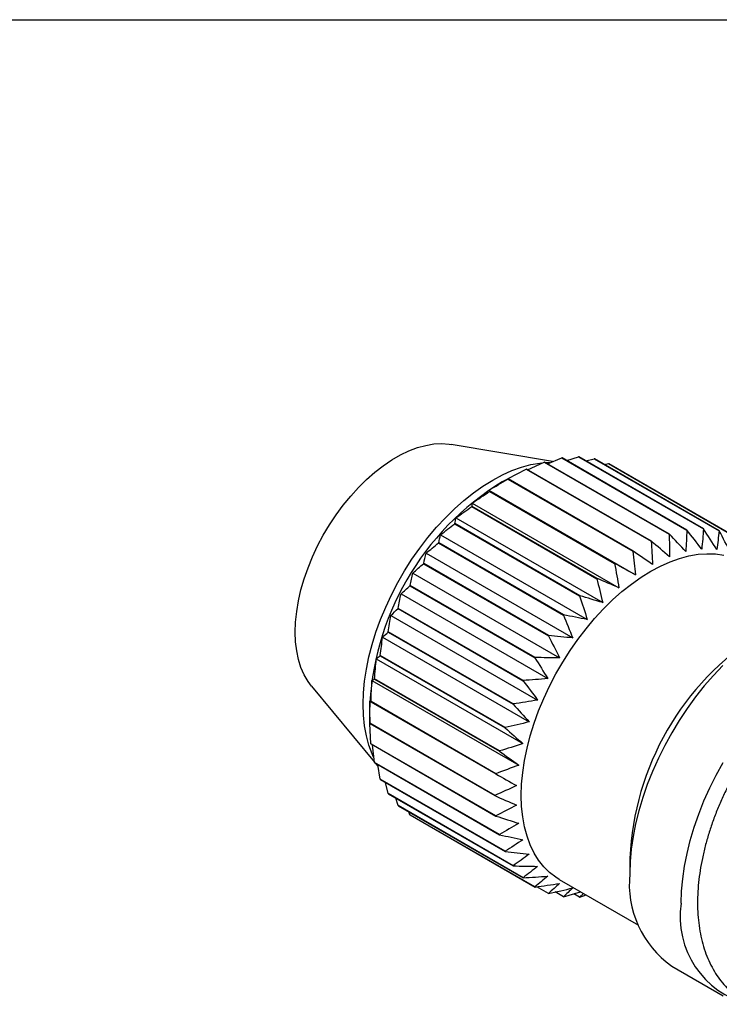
# Model space of a CAD drawing. Header units: millimetres. Extents: x 6 to 273, y 6 to 210.
# Tile 4 of 5: x 212 to 238, y 173 to 210. Entities that reach past the tile are written whole.
import ezdxf

# ---------------------------------------------------------------- set-up
doc = ezdxf.new("R2010")
doc.units = ezdxf.units.MM
doc.linetypes.add('SLD-Solid', pattern=[0])
doc.layers.add('TEXT', color=140, linetype='SLD-Solid', lineweight=25)

msp = doc.modelspace()

# ---------------------------------------------------------------- linework, layer by layer
for p, q in [((231.544, 193.137), (227.777, 193.778)), ((230.622, 192.835), (231.24, 193.121)), ((231.24, 193.121), (235.878, 190.443)), ((235.884, 190.446), (231.247, 193.123)), ((231.353, 193.061), (231.891, 193.274)), ((231.891, 193.274), (236.529, 190.597)), ((236.535, 190.598), (231.898, 193.275)), ((232.074, 193.173), (232.512, 193.316)), ((232.512, 193.316), (237.15, 190.638)), ((237.156, 190.638), (232.519, 193.316)), ((232.779, 193.165), (233.093, 193.245)), ((233.093, 193.245), (237.731, 190.568)), ((237.737, 190.566), (233.099, 193.244)), ((229.9, 192.505), (230.569, 192.858)), ((230.569, 192.858), (235.207, 190.181)), ((235.214, 190.184), (230.576, 192.862)), ((233.462, 193.034), (233.625, 193.063)), ((233.625, 193.063), (238.262, 190.386)), ((238.268, 190.383), (233.63, 193.061)), ((229.82, 192.463), (229.679, 192.385)), ((229.897, 192.495), (229.82, 192.462)), ((229.89, 192.491), (234.528, 189.814)), ((234.535, 189.818), (229.897, 192.495)), ((229.184, 192.072), (234.63, 188.928)), ((229.214, 192.025), (233.852, 189.348)), ((233.859, 189.353), (229.221, 192.03)), ((228.552, 191.468), (233.19, 188.79)), ((233.197, 188.797), (228.559, 191.474)), ((228.564, 191.598), (234.01, 188.454)), ((227.961, 191.044), (233.408, 187.901)), ((227.915, 190.828), (232.553, 188.151)), ((232.559, 188.158), (227.921, 190.835)), ((227.387, 190.419), (232.833, 187.275)), ((227.313, 190.118), (231.951, 187.44)), ((231.957, 187.448), (227.319, 190.125)), ((226.85, 189.733), (232.296, 186.589)), ((226.756, 189.347), (231.394, 186.67)), ((231.399, 186.678), (226.762, 189.355)), ((226.359, 188.998), (231.805, 185.854)), ((226.254, 188.529), (230.891, 185.852)), ((230.896, 185.861), (226.259, 188.538)), ((225.922, 188.224), (231.368, 185.08)), ((225.814, 187.678), (230.451, 185)), ((230.456, 185.009), (225.818, 187.687)), ((225.546, 187.426), (230.993, 184.282)), ((225.238, 186.616), (230.684, 183.472)), ((225.444, 186.806), (230.081, 184.129)), ((230.085, 184.138), (225.447, 186.816)), ((225.002, 185.808), (230.449, 182.664)), ((225.149, 185.93), (229.787, 183.252)), ((229.79, 183.261), (225.152, 185.939)), ((224.936, 185.062), (229.573, 182.384)), ((229.575, 182.393), (224.937, 185.071)), ((222.594, 184.801), (224.934, 181.979)), ((224.843, 185.014), (230.289, 181.87)), ((224.806, 184.217), (229.444, 181.54)), ((229.445, 181.548), (224.807, 184.226)), ((224.752, 183.851), (224.761, 183.456)), ((224.763, 183.456), (224.763, 183.41)), ((229.401, 180.74), (224.763, 183.418)), ((224.763, 183.41), (229.401, 180.732)), ((224.806, 182.66), (224.769, 183.406)), ((229.444, 179.982), (224.806, 182.66)), ((224.807, 182.652), (229.445, 179.975)), ((224.936, 181.965), (224.867, 182.617)), ((229.573, 179.287), (224.936, 181.965)), ((224.937, 181.958), (229.575, 179.28)), ((224.965, 181.942), (225.073, 181.812)), ((225.149, 181.343), (225.06, 181.887)), ((229.787, 178.666), (225.149, 181.343)), ((225.152, 181.337), (229.79, 178.66)), ((225.444, 180.806), (225.348, 181.224)), ((230.081, 178.129), (225.444, 180.806)), ((225.447, 180.801), (230.085, 178.124)), ((225.814, 180.362), (225.731, 180.637)), ((230.451, 177.685), (225.814, 180.362)), ((225.818, 180.358), (230.456, 177.681)), ((226.254, 180.019), (226.21, 180.132)), ((230.891, 177.341), (226.254, 180.019)), ((226.259, 180.016), (230.896, 177.338)), ((234.416, 178.409), (234.416, 177.838)), ((231.794, 177.623), (234.737, 175.924)), ((231.394, 177.104), (230.969, 177.349)), ((231.951, 176.976), (231.639, 177.156)), ((231.957, 176.975), (232.587, 177.165)), ((232.553, 176.96), (232.332, 177.088)), ((232.696, 177.102), (232.553, 176.96)), ((232.559, 176.961), (232.791, 177.047)), ((235.97, 174.404), (237.876, 173.303))]:
    msp.add_line(p, q)
at = {"flags": 128}
for points in [[(222.594, 184.801), (222.469, 184.97), (222.325, 185.215), (222.207, 185.488), (222.114, 185.785), (222.047, 186.106), (222.006, 186.447), (221.993, 186.806), (222.006, 187.181), (222.047, 187.568), (222.114, 187.966), (222.207, 188.371), (222.325, 188.781), (222.469, 189.191), (222.635, 189.6), (222.824, 190.005), (223.035, 190.402), (223.264, 190.789), (223.512, 191.162), (223.775, 191.52), (224.053, 191.86), (224.343, 192.178), (224.643, 192.474), (224.951, 192.744), (225.264, 192.987), (225.581, 193.201), (225.899, 193.385), (226.216, 193.537), (226.53, 193.656), (226.838, 193.741), (227.138, 193.792), (227.427, 193.808), (227.705, 193.789), (227.777, 193.778)], [(224.902, 182.167), (224.848, 182.288), (224.729, 182.612), (224.636, 182.959), (224.569, 183.328), (224.529, 183.718), (224.515, 184.125), (224.529, 184.548), (224.569, 184.984), (224.636, 185.43), (224.729, 185.885), (224.848, 186.345), (224.991, 186.809), (225.159, 187.273), (225.351, 187.735), (225.564, 188.193), (225.799, 188.643), (226.053, 189.083), (226.326, 189.511), (226.615, 189.925), (226.919, 190.322), (227.237, 190.699), (227.567, 191.055), (227.906, 191.388), (228.254, 191.696), (228.607, 191.978), (228.964, 192.23), (229.324, 192.453), (229.683, 192.645), (230.04, 192.805), (230.393, 192.932), (230.741, 193.025), (231.08, 193.084), (231.153, 193.092)], [(231.282, 193.102), (231.41, 193.108), (231.44, 193.108)], [(231.794, 177.623), (231.669, 177.701), (231.434, 177.88), (231.221, 178.091), (231.03, 178.332), (230.862, 178.602), (230.718, 178.9), (230.599, 179.223), (230.506, 179.57), (230.439, 179.94), (230.399, 180.329), (230.385, 180.736), (230.399, 181.159), (230.439, 181.595), (230.506, 182.041), (230.599, 182.496), (230.718, 182.957), (230.862, 183.42), (231.03, 183.884), (231.221, 184.346), (231.434, 184.804), (231.669, 185.254), (231.923, 185.694), (232.196, 186.122), (232.485, 186.536), (232.79, 186.933), (233.107, 187.31), (233.437, 187.667), (233.776, 188), (234.124, 188.308), (234.477, 188.589), (234.834, 188.842), (235.194, 189.065), (235.553, 189.256), (235.91, 189.416), (236.264, 189.543), (236.611, 189.636), (236.95, 189.695), (237.28, 189.719), (237.598, 189.709), (237.902, 189.663)], [(237.866, 185.568), (237.516, 185.198), (237.178, 184.807), (236.852, 184.396), (236.541, 183.967), (236.246, 183.523), (235.969, 183.065), (235.711, 182.596), (235.474, 182.119), (235.258, 181.635), (235.065, 181.147), (234.895, 180.659), (234.75, 180.171), (234.631, 179.687), (234.537, 179.21), (234.47, 178.741), (234.429, 178.283), (234.416, 177.838)], [(236.323, 176.737), (236.336, 177.182), (236.377, 177.64), (236.444, 178.109), (236.538, 178.587), (236.657, 179.07), (236.802, 179.558), (236.971, 180.047), (237.165, 180.534), (237.381, 181.018), (237.618, 181.495), (237.876, 181.964)]]:
    msp.add_lwpolyline(points, dxfattribs=at)
for centre, radius, start, end in [((232.709, 188.45), 4.897, 107.3753, 107.4602), ((232.486, 189.393), 3.927, 98.6118, 98.7101), ((232.435, 190.115), 3.202, 88.5029, 88.6156), ((232.488, 190.58), 2.733, 77.0812, 77.2065), ((233.139, 187.351), 6.078, 114.9435, 115.0171), ((232.554, 190.786), 2.516, 64.6929, 64.8252), ((235.075, 183.581), 10.326, 121.5026, 178.5028), ((233.772, 186.181), 7.409, 121.531, 121.5954), ((234.56, 185.034), 8.801, 127.3504, 127.4079), ((235.426, 184.003), 10.147, 132.5884, 132.6407), ((236.264, 183.164), 11.333, 137.4013, 137.4499), ((237.123, 186.715), 3.927, 98.6118, 98.7101), ((237.073, 187.437), 3.202, 88.5029, 88.6156), ((237.126, 187.903), 2.733, 77.0812, 77.2065), ((237.777, 184.673), 6.078, 114.9435, 115.0171), ((237.347, 185.772), 4.897, 107.3753, 107.4602), ((236.964, 182.568), 12.253, 141.9198, 141.9659), ((238.41, 183.503), 7.409, 121.531, 121.5954), ((237.422, 182.234), 12.82, 146.2555, 146.3002), ((239.198, 182.357), 8.801, 127.3504, 127.4079), ((240.063, 181.326), 10.147, 132.5884, 132.6407), ((237.556, 182.148), 12.98, 150.5081, 150.5524), ((240.902, 180.487), 11.333, 137.4013, 137.4499), ((237.321, 182.267), 12.716, 154.7719, 154.8168), ((241.602, 179.891), 12.253, 141.9198, 141.9659), ((236.712, 182.523), 12.055, 159.1417, 159.1883), ((242.06, 179.556), 12.82, 146.2555, 146.3002), ((244.838, 177.944), 10.433, 122.5605, 177.4449), ((235.768, 182.838), 11.059, 163.7196, 163.769), ((242.194, 179.471), 12.98, 150.5081, 150.5524), ((234.567, 183.133), 9.822, 168.6211, 168.6745), ((241.959, 179.59), 12.716, 154.7719, 154.8168), ((233.215, 183.339), 8.454, 173.9824, 174.0414), ((241.349, 179.846), 12.055, 159.1417, 159.1883), ((231.831, 183.414), 7.068, 179.9668, 180.0332), ((240.405, 180.161), 11.059, 163.7196, 163.769), ((230.533, 183.339), 5.767, 186.7679, 186.844), ((239.205, 180.455), 9.822, 168.6211, 168.6745), ((229.42, 183.133), 4.634, 194.6025, 194.6906), ((237.853, 180.662), 8.454, 173.9824, 174.0414), ((228.559, 182.838), 3.723, 203.6774, 203.7794), ((227.978, 182.523), 3.061, 214.112, 214.2281), ((236.469, 180.736), 7.068, 179.9668, 180.0332), ((227.665, 182.267), 2.656, 225.8089, 225.9366), ((227.566, 182.147), 2.501, 238.3379, 238.4708), ((235.171, 180.662), 5.767, 186.7679, 186.844), ((234.058, 180.455), 4.634, 194.6025, 194.6906), ((233.196, 180.161), 3.723, 203.6774, 203.7794), ((232.616, 179.846), 3.061, 214.112, 214.2281), ((238.112, 177.442), 3.717, 173.8823, 234.8055), ((232.303, 179.589), 2.656, 225.8089, 225.9366), ((232.204, 179.47), 2.501, 238.3379, 238.4708), ((232.239, 179.556), 2.593, 250.9722, 251.1019), ((232.311, 179.889), 2.936, 262.943, 263.0624), ((232.323, 180.485), 3.533, 273.7294, 273.835), ((239.643, 176.237), 3.358, 171.4307, 255.7184)]:
    msp.add_arc(centre, radius, start, end)
for points in [[(229.184, 192.072), (229.418, 192.215), (229.654, 192.355), (229.89, 192.491)], [(228.564, 191.598), (228.779, 191.744), (228.996, 191.886), (229.214, 192.025)], [(229.221, 192.03), (229.205, 192.046), (229.193, 192.06), (229.184, 192.072)], [(227.961, 191.044), (228.157, 191.189), (228.354, 191.33), (228.552, 191.468)], [(228.559, 191.474), (228.557, 191.517), (228.558, 191.559), (228.564, 191.598)], [(227.921, 190.835), (227.931, 190.906), (227.944, 190.976), (227.961, 191.044)], [(227.387, 190.419), (227.561, 190.559), (227.737, 190.695), (227.915, 190.828)], [(236.529, 190.597), (236.521, 190.331), (236.51, 190.064), (236.495, 189.797)], [(237.085, 189.887), (236.903, 190.124), (236.72, 190.361), (236.535, 190.598)], [(237.15, 190.638), (237.132, 190.388), (237.11, 190.138), (237.085, 189.887)], [(237.641, 189.873), (237.482, 190.129), (237.32, 190.384), (237.156, 190.638)], [(237.731, 190.568), (237.705, 190.336), (237.675, 190.105), (237.641, 189.873)], [(238.157, 189.755), (238.019, 190.026), (237.879, 190.297), (237.737, 190.566)], [(227.319, 190.125), (227.338, 190.224), (227.361, 190.322), (227.387, 190.419)], [(235.207, 190.181), (235.227, 189.893), (235.244, 189.604), (235.258, 189.314)], [(235.883, 189.605), (235.661, 189.798), (235.438, 189.991), (235.214, 190.184)], [(235.878, 190.443), (235.883, 190.165), (235.885, 189.885), (235.883, 189.605)], [(236.495, 189.797), (236.293, 190.013), (236.089, 190.23), (235.884, 190.446)], [(226.85, 189.733), (227.002, 189.865), (227.157, 189.993), (227.313, 190.118)], [(234.528, 189.814), (234.565, 189.519), (234.599, 189.224), (234.63, 188.928)], [(235.258, 189.314), (235.018, 189.482), (234.777, 189.65), (234.535, 189.818)], [(226.762, 189.355), (226.788, 189.482), (226.817, 189.608), (226.85, 189.733)], [(226.359, 188.998), (226.489, 189.117), (226.622, 189.234), (226.756, 189.347)], [(233.852, 189.348), (233.907, 189.051), (233.96, 188.753), (234.01, 188.454)], [(234.63, 188.928), (234.374, 189.069), (234.117, 189.211), (233.859, 189.353)], [(226.259, 188.538), (226.288, 188.692), (226.321, 188.845), (226.359, 188.998)], [(233.19, 188.79), (233.265, 188.495), (233.338, 188.198), (233.408, 187.901)], [(234.01, 188.454), (233.74, 188.568), (233.469, 188.682), (233.197, 188.797)], [(225.922, 188.224), (226.03, 188.329), (226.141, 188.431), (226.254, 188.529)], [(225.818, 187.687), (225.849, 187.866), (225.883, 188.045), (225.922, 188.224)], [(232.553, 188.151), (232.649, 187.86), (232.742, 187.568), (232.833, 187.275)], [(233.408, 187.901), (233.126, 187.985), (232.843, 188.071), (232.559, 188.158)], [(225.546, 187.426), (225.633, 187.513), (225.722, 187.597), (225.814, 187.678)], [(225.447, 186.816), (225.476, 187.019), (225.509, 187.223), (225.546, 187.426)], [(231.951, 187.44), (232.068, 187.157), (232.183, 186.874), (232.296, 186.589)], [(232.833, 187.275), (232.542, 187.331), (232.25, 187.389), (231.957, 187.448)], [(225.152, 185.939), (225.177, 186.164), (225.205, 186.39), (225.238, 186.616)], [(225.238, 186.616), (225.304, 186.682), (225.372, 186.746), (225.444, 186.806)], [(231.394, 186.67), (231.533, 186.398), (231.67, 186.126), (231.805, 185.854)], [(232.296, 186.589), (231.998, 186.617), (231.699, 186.647), (231.399, 186.678)], [(224.937, 185.071), (224.956, 185.316), (224.977, 185.562), (225.002, 185.808)], [(225.002, 185.808), (225.048, 185.851), (225.097, 185.891), (225.149, 185.93)], [(230.891, 185.852), (231.052, 185.595), (231.211, 185.338), (231.368, 185.08)], [(231.805, 185.854), (231.503, 185.854), (231.2, 185.856), (230.896, 185.861)], [(224.843, 185.014), (224.871, 185.032), (224.902, 185.048), (224.936, 185.062)], [(231.368, 185.08), (231.065, 185.054), (230.76, 185.031), (230.456, 185.009)], [(224.807, 184.226), (224.816, 184.488), (224.827, 184.751), (224.843, 185.014)], [(230.451, 185), (230.633, 184.761), (230.814, 184.522), (230.993, 184.282)], [(224.763, 183.418), (224.76, 183.694), (224.759, 183.971), (224.763, 184.249)], [(224.763, 184.249), (224.774, 184.24), (224.789, 184.229), (224.806, 184.217)], [(230.081, 184.129), (230.284, 183.91), (230.485, 183.691), (230.684, 183.472)], [(230.993, 184.282), (230.69, 184.232), (230.388, 184.184), (230.085, 184.138)], [(229.787, 183.252), (230.009, 183.056), (230.229, 182.86), (230.449, 182.664)], [(230.684, 183.472), (230.387, 183.399), (230.088, 183.329), (229.79, 183.261)], [(230.449, 182.664), (230.158, 182.571), (229.867, 182.481), (229.575, 182.393)], [(229.573, 182.384), (229.813, 182.213), (230.052, 182.041), (230.289, 181.87)], [(230.289, 181.87), (230.009, 181.76), (229.727, 181.653), (229.445, 181.548)], [(229.444, 181.54), (229.7, 181.394), (229.955, 181.249), (230.209, 181.105)], [(230.209, 181.105), (229.94, 180.98), (229.671, 180.859), (229.401, 180.74)], [(229.401, 180.732), (229.671, 180.614), (229.94, 180.496), (230.209, 180.379)], [(230.209, 180.379), (229.955, 180.244), (229.7, 180.112), (229.444, 179.982)], [(229.445, 179.975), (229.727, 179.884), (230.009, 179.795), (230.289, 179.706)], [(230.289, 179.706), (230.052, 179.563), (229.813, 179.424), (229.573, 179.287)], [(229.575, 179.28), (229.867, 179.218), (230.158, 179.157), (230.449, 179.097)], [(230.449, 179.097), (230.229, 178.95), (230.009, 178.806), (229.787, 178.666)], [(229.79, 178.66), (230.088, 178.625), (230.387, 178.592), (230.684, 178.561)], [(230.684, 178.561), (230.485, 178.413), (230.284, 178.27), (230.081, 178.129)], [(230.085, 178.124), (230.388, 178.116), (230.69, 178.11), (230.993, 178.107)], [(230.993, 178.107), (230.814, 177.963), (230.633, 177.822), (230.451, 177.685)], [(230.456, 177.681), (230.76, 177.699), (231.065, 177.719), (231.368, 177.742)], [(231.368, 177.742), (231.211, 177.605), (231.052, 177.472), (230.891, 177.341)], [(230.896, 177.338), (231.2, 177.381), (231.503, 177.426), (231.805, 177.473)], [(231.805, 177.473), (231.67, 177.347), (231.533, 177.224), (231.394, 177.104)], [(231.399, 177.102), (231.699, 177.167), (231.998, 177.234), (232.296, 177.305)], [(232.296, 177.305), (232.183, 177.192), (232.068, 177.083), (231.951, 176.976)]]:
    msp.add_open_spline(points, degree=3)
msp.add_open_spline([(246.004, 185.691), (245.911, 185.743), (245.725, 185.845), (245.427, 185.961), (245.117, 186.048), (244.794, 186.103), (244.461, 186.127), (244.117, 186.119), (243.765, 186.079), (243.405, 186.007), (243.04, 185.903), (242.671, 185.767), (242.3, 185.6), (241.93, 185.402), (241.562, 185.176), (241.198, 184.923), (240.841, 184.643), (240.492, 184.34), (240.152, 184.014), (239.822, 183.667), (239.505, 183.3), (239.2, 182.916), (238.91, 182.517), (238.635, 182.103), (238.378, 181.678), (238.138, 181.241), (237.917, 180.797), (237.715, 180.346), (237.535, 179.891), (237.377, 179.433), (237.241, 178.974), (237.128, 178.516), (237.039, 178.062), (236.976, 177.612), (236.937, 177.169), (236.925, 176.735), (236.94, 176.312), (236.981, 175.902), (237.05, 175.506), (237.146, 175.129), (237.27, 174.772), (237.42, 174.438), (237.595, 174.129), (237.794, 173.847), (238.015, 173.593), (238.255, 173.369), (238.516, 173.177), (238.705, 173.057), (238.811, 173.009), (238.819, 173.005)], degree=3, knots=[0, 0, 0, 0, 0.020126, 0.04026, 0.060443, 0.080771, 0.101323, 0.122158, 0.143303, 0.164752, 0.186472, 0.208411, 0.230505, 0.252696, 0.274934, 0.297176, 0.319398, 0.341588, 0.363741, 0.385858, 0.407942, 0.429998, 0.452031, 0.474049, 0.496059, 0.518068, 0.540083, 0.562109, 0.584155, 0.606228, 0.628336, 0.650485, 0.672681, 0.694928, 0.717228, 0.739577, 0.761964, 0.784366, 0.806737, 0.829025, 0.851163, 0.873078, 0.894704, 0.915999, 0.936953, 0.957593, 0.977979, 0.998194, 1, 1, 1, 1])
at = {"layer": 'TEXT'}
msp.add_line((6.35, 209.55), (273.05, 209.55), dxfattribs=at)

doc.saveas('drawing.dxf')
